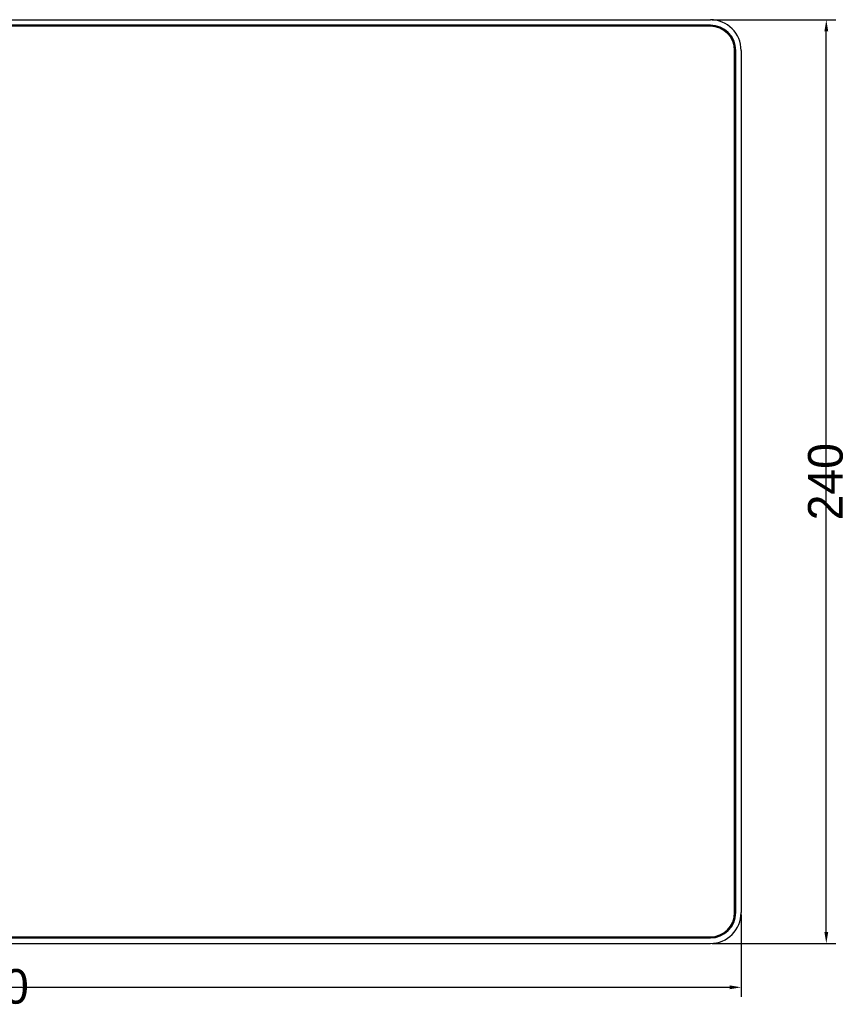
# Model space of a CAD drawing. Header units: millimetres. Extents: x -1307 to -343, y 47 to 438.
# Tile 16 of 19: x -1105 to -891, y 182 to 437. Entities that reach past the tile are written whole.
import ezdxf

# ---------------------------------------------------------------- set-up
doc = ezdxf.new("R2010")
doc.units = ezdxf.units.MM
doc.header["$LTSCALE"] = 23.1
doc.header["$PDMODE"] = 3
doc.header["$PDSIZE"] = 8
doc.layers.get('0').update_dxf_attribs({"linetype": 'CONTINUOUS'})
doc.layers.get('Defpoints').update_dxf_attribs({"linetype": 'CONTINUOUS'})
doc.layers.add('00_COMPONENTS', color=7, linetype='CONTINUOUS')
doc.layers.add('51__DRAFT_DIMS', color=7, linetype='CONTINUOUS')
doc.styles.get("Standard").update_dxf_attribs({"font": 'simfang.ttf'})
doc.dimstyles.new('DIMSTYLE_1', dxfattribs={"dimtxt": 3, "dimasz": 3, "dimexe": 2.5, "dimexo": 0.5, "dimgap": 0.75, "dimtad": 1, "dimdsep": 46, "dimtxsty": 'STANDARD', "dimblk": '_FILLED', "dimblk1": '_FILLED', "dimblk2": '_FILLED', "dimcen": 0.09, "dimclrt": 3, "dimazin": 2, "dimtp": 0.5, "dimtm": 0.5, "dimtfac": 1, "dimtofl": 0, "dimtmove": 0, "dimatfit": 3, "dimldrblk": '_FILLED', "dimfxl": 1, "dimtolj": 1, "dimarcsym": 0})

# ---------------------------------------------------------------- blocks, each defined once
blk = doc.blocks.new('_FILLED')
at = {"color": 0, "linetype": 'ByBlock'}
blk.add_solid([(0, 0), (-1, 0.167), (-1, -0.167)], dxfattribs=at)
blk = doc.blocks.new('*D18')
at = {"layer": '51__DRAFT_DIMS', "color": 0, "lineweight": -2}
for p, q in [((-1307.42, 204.83), (-1307.42, 183.43)), ((-917.42, 204.83), (-917.42, 183.43)), ((-1304.42, 185.93), (-920.42, 185.93))]:
    blk.add_line(p, q, dxfattribs=at)
at = {"layer": 'Defpoints', "color": 0}
for p in [(-1307.42, 205.33), (-917.42, 205.33), (-917.42, 185.93)]:
    blk.add_point(p, dxfattribs=at)
at = {"layer": '51__DRAFT_DIMS', "color": 0, "linetype": 'ByBlock', "lineweight": -2, "xscale": 3, "yscale": 3, "zscale": 3, "rotation": 180}
blk.add_blockref('_FILLED', (-1307.42, 185.93), dxfattribs=at)
at = {"layer": '51__DRAFT_DIMS', "color": 0, "linetype": 'ByBlock', "lineweight": -2, "xscale": 3, "yscale": 3, "zscale": 3}
blk.add_blockref('_FILLED', (-917.42, 185.93), dxfattribs=at)
at = {"layer": '51__DRAFT_DIMS', "color": 3, "insert": (-1112.44, 190.68), "char_height": 3, "attachment_point": 2, "line_spacing_factor": 0.9}
blk.add_mtext('\\A1;\\A1;{\\fFZLanTingHei-R-GBK|b0|i0|c134|p2;\\H3x;\\C0;390}', dxfattribs=at)
blk = doc.blocks.new('*D19')
at = {"layer": '51__DRAFT_DIMS', "color": 0, "lineweight": -2}
for p, q in [((-924.92, 437.33), (-892.81, 437.33)), ((-895.31, 200.33), (-895.31, 434.33)), ((-924.92, 197.33), (-892.81, 197.33))]:
    blk.add_line(p, q, dxfattribs=at)
at = {"layer": 'Defpoints', "color": 0}
for p in [(-925.42, 437.33), (-895.31, 437.33), (-925.42, 197.33)]:
    blk.add_point(p, dxfattribs=at)
at = {"layer": '51__DRAFT_DIMS', "color": 0, "linetype": 'ByBlock', "lineweight": -2, "xscale": 3, "yscale": 3, "zscale": 3}
for p, rotation in [((-895.31, 437.33), 90), ((-895.31, 197.33), 270)]:
    blk.add_blockref('_FILLED', p, dxfattribs=dict(at, rotation=rotation))
at = {"layer": '51__DRAFT_DIMS', "color": 3, "insert": (-900.06, 317.3), "char_height": 3, "attachment_point": 2, "rotation": 90, "line_spacing_factor": 0.9}
blk.add_mtext('\\A1;\\A1;{\\fFZLanTingHei-R-GBK|b0|i0|c134|p2;\\H3x;\\C0;240}', dxfattribs=at)

msp = doc.modelspace()

# ---------------------------------------------------------------- linework, layer by layer
at = {"layer": '00_COMPONENTS', "color": 0}
for p, q in [((-1299.424, 437.334), (-925.424, 437.334)), ((-925.424, 435.914), (-1299.424, 435.914)), ((-1299.424, 435.825), (-925.424, 435.825)), ((-925.424, 435.634), (-1299.424, 435.634)), ((-925.424, 435.825), (-925.424, 435.914)), ((-919.124, 205.334), (-919.124, 429.334)), ((-918.933, 429.334), (-918.933, 205.334)), ((-918.844, 429.334), (-918.933, 429.334)), ((-918.844, 205.334), (-918.844, 429.334)), ((-917.424, 429.334), (-917.424, 205.334)), ((-918.933, 205.334), (-918.844, 205.334)), ((-1299.424, 199.034), (-925.424, 199.034)), ((-925.424, 198.843), (-1299.424, 198.843)), ((-1299.424, 198.754), (-925.424, 198.754)), ((-1299.424, 197.334), (-925.424, 197.334)), ((-925.424, 198.754), (-925.424, 198.843))]:
    msp.add_line(p, q, dxfattribs=at)
for centre, radius, start, end in [((-925.424, 429.334), 8, 0, 90), ((-925.424, 429.334), 6.58, 0, 90), ((-925.424, 429.334), 6.491, 0, 90), ((-925.424, 429.334), 6.3, 0, 90), ((-925.424, 205.334), 8, 270, 0), ((-925.424, 205.334), 6.58, 270, 0), ((-925.424, 205.334), 6.491, 270, 0), ((-925.424, 205.334), 6.3, 270, 0)]:
    msp.add_arc(centre, radius, start, end, dxfattribs=at)

# ---------------------------------------------------------------- dimensions: what is measured, and where the dimension line sits
at = {"layer": '51__DRAFT_DIMS', "color": 0}
dim = msp.add_linear_dim(base=(-895.307, 437.334), p1=(-925.424, 197.334), p2=(-925.424, 437.334), angle=90, text='\\A1;{\\fFZLanTingHei-R-GBK|b0|i0|c134|p2;\\H3x;\\C0;240}', dimstyle='DIMSTYLE_1', override={"dimtxsty": 'STANDARD'}, dxfattribs=at)
dim.commit()
dim.dimension.update_dxf_attribs({"geometry": '*D19', "text_midpoint": (-895.307, 317.305), "dimtype": 160})
dim = msp.add_linear_dim(base=(-917.424, 185.929), p1=(-1307.424, 205.334), p2=(-917.424, 205.334), text='\\A1;{\\fFZLanTingHei-R-GBK|b0|i0|c134|p2;\\H3x;\\C0;390}', dimstyle='DIMSTYLE_1', override={"dimtxsty": 'STANDARD'}, dxfattribs=at)
dim.commit()
dim.dimension.update_dxf_attribs({"geometry": '*D18', "text_midpoint": (-1112.436, 185.929), "dimtype": 160})

doc.saveas('drawing.dxf')
